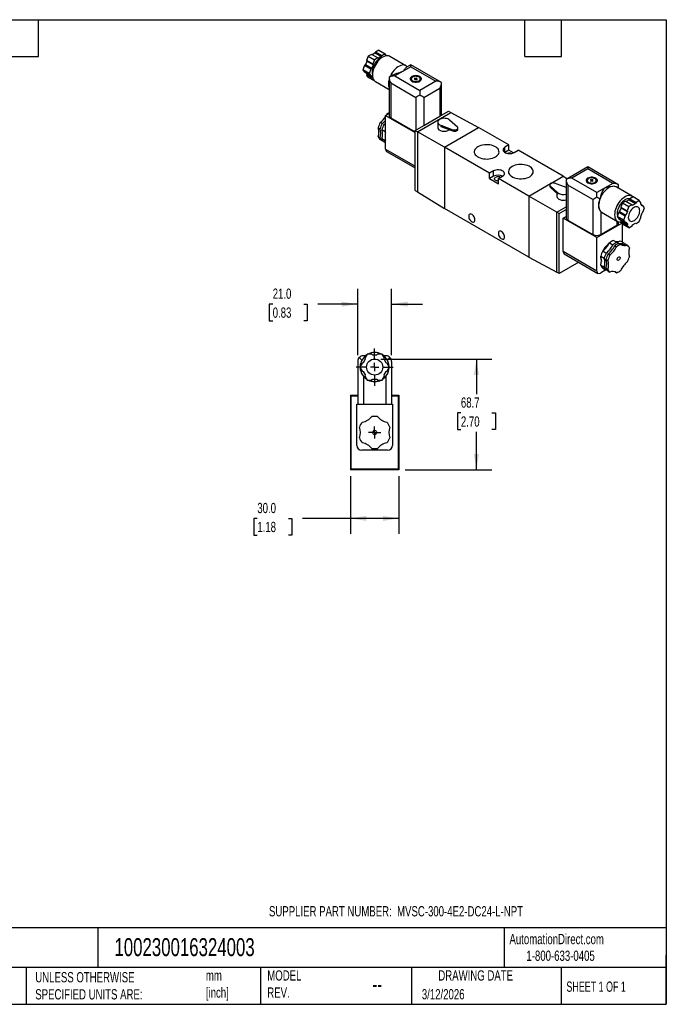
# Model space of a CAD drawing. Header units: millimetres. Extents: x 19 to 819, y 19 to 629.
# Tile 3 of 3: x 419 to 819, y 19 to 629. Entities that reach past the tile are written whole.
import ezdxf

# ---------------------------------------------------------------- set-up
doc = ezdxf.new("R2010")
doc.units = ezdxf.units.MM
doc.header["$LTSCALE"] = 3
doc.linetypes.add('SLD-Center', pattern=[19.05, 15.24, -1.27, 1.27, -1.27])
doc.linetypes.add('SLD-Solid', pattern=[0])
doc.layers.add('CENTER', color=40, linetype='SLD-Center')
doc.layers.add('DIMENSIONS', color=140, linetype='SLD-Solid', lineweight=25)
doc.layers.add('TEXT', color=140, linetype='SLD-Solid', lineweight=25)
doc.styles.add('SLDTEXTSTYLE0', font='TXT', dxfattribs={"width": 0.7})
doc.styles.add('SLDTEXTSTYLE1', font='TXT', dxfattribs={"width": 0.65})
doc.dimstyles.new('SLDDIMSTYLE0', dxfattribs={"dimtxt": 6.474023, "dimasz": 9.906, "dimexe": 0, "dimexo": 0.0625, "dimgap": 1.618506, "dimtad": 0, "dimtih": 1, "dimtoh": 1, "dimdec": 1, "dimrnd": 1e-09, "dimzin": 4, "dimdsep": 46, "dimtxsty": 'SLDTEXTSTYLE0', "dimsah": 1, "dimcen": 0.09, "dimadec": 0, "dimazin": 1, "dimtfac": 1, "dimtdec": 1, "dimtofl": 0, "dimtmove": 0, "dimatfit": 3, "dimfxl": 0, "dimfrac": 2, "dimtolj": 1, "dimtzin": 12, "dimarcsym": 0})
doc.dimstyles.new('SLDDIMSTYLE1', dxfattribs={"dimtxt": 6.474023, "dimasz": 9.906, "dimexe": 0, "dimexo": 0.0625, "dimgap": 1.618506, "dimtad": 0, "dimtih": 1, "dimtoh": 1, "dimdec": 1, "dimrnd": 1e-09, "dimzin": 4, "dimdsep": 46, "dimtxsty": 'SLDTEXTSTYLE0', "dimsah": 1, "dimcen": 0.09, "dimadec": 0, "dimazin": 1, "dimtfac": 1, "dimtdec": 1, "dimtmove": 0, "dimatfit": 0, "dimfxl": 0, "dimfrac": 2, "dimtolj": 1, "dimtzin": 12, "dimarcsym": 0})
doc.dimstyles.new('SLDDIMSTYLE4', dxfattribs={"dimtxt": 6.474023, "dimasz": 9.906, "dimexe": 0, "dimexo": 0.0625, "dimgap": 1.618506, "dimtad": 0, "dimtih": 1, "dimtoh": 1, "dimdec": 1, "dimrnd": 1e-09, "dimzin": 12, "dimdsep": 46, "dimtxsty": 'SLDTEXTSTYLE0', "dimsah": 1, "dimcen": 0.09, "dimadec": 0, "dimazin": 3, "dimtfac": 1, "dimtdec": 1, "dimtofl": 0, "dimtmove": 0, "dimatfit": 3, "dimfxl": 0, "dimfrac": 2, "dimtolj": 1, "dimtzin": 12, "dimarcsym": 0})

# ---------------------------------------------------------------- blocks, each defined once
blk = doc.blocks.new('_D_7')
at = {"layer": 'DIMENSIONS'}
for p, q in [((623.65, 346.06), (623.65, 310.34)), ((653.65, 346.06), (653.65, 310.34)), ((566.03, 319.87), (563.85, 319.87)), ((563.85, 319.87), (563.85, 309.58)), ((585.26, 319.87), (587.44, 319.87)), ((587.44, 319.87), (587.44, 309.58)), ((623.65, 319.87), (594.04, 319.87)), ((653.65, 319.87), (623.65, 319.87)), ((563.85, 309.58), (566.03, 309.58)), ((587.44, 309.58), (585.26, 309.58))]:
    blk.add_line(p, q, dxfattribs=at)
for points in [[(623.65, 319.87), (633.55, 318.34), (633.55, 321.39)], [(653.65, 319.87), (643.74, 321.39), (643.74, 318.34)]]:
    blk.add_solid(points, dxfattribs=at)
at = {"layer": 'DIMENSIONS', "char_height": 6.35, "attachment_point": 1, "style": 'SLDTEXTSTYLE0'}
for s, insert in [('30.0', (566.03, 329.5)), ('1.18', (566.03, 317.76))]:
    blk.add_mtext(s, dxfattribs=dict(at, insert=insert))
blk = doc.blocks.new('_D_8')
at = {"layer": 'DIMENSIONS'}
for p, q in [((642.46, 418.57), (711.17, 418.57)), ((701.65, 418.57), (701.65, 396.89)), ((692.03, 385.15), (689.85, 385.15)), ((689.85, 385.15), (689.85, 374.86)), ((711.26, 385.15), (713.44, 385.15)), ((713.44, 385.15), (713.44, 374.86)), ((689.85, 374.86), (692.03, 374.86)), ((701.65, 349.87), (701.65, 373.41)), ((713.44, 374.86), (711.26, 374.86)), ((657.46, 349.87), (711.17, 349.87))]:
    blk.add_line(p, q, dxfattribs=at)
for points in [[(701.65, 418.57), (700.12, 408.66), (703.17, 408.66)], [(701.65, 349.87), (703.17, 359.77), (700.12, 359.77)]]:
    blk.add_solid(points, dxfattribs=at)
at = {"layer": 'DIMENSIONS', "char_height": 6.35, "attachment_point": 1, "style": 'SLDTEXTSTYLE0'}
for s, insert in [('68.7', (692.03, 394.78)), ('2.70', (692.03, 383.04))]:
    blk.add_mtext(s, dxfattribs=dict(at, insert=insert))
blk = doc.blocks.new('_D_9')
at = {"layer": 'DIMENSIONS'}
for p, q in [((628.15, 420.88), (628.15, 462.09)), ((649.15, 420.88), (649.15, 462.09)), ((575.55, 452.57), (573.38, 452.57)), ((573.38, 452.57), (573.38, 442.28)), ((594.79, 452.57), (596.96, 452.57)), ((596.96, 452.57), (596.96, 442.28)), ((628.15, 452.57), (603.56, 452.57)), ((649.15, 452.57), (668.2, 452.57)), ((573.38, 442.28), (575.55, 442.28)), ((596.96, 442.28), (594.79, 442.28))]:
    blk.add_line(p, q, dxfattribs=at)
for points in [[(628.15, 452.57), (618.24, 454.09), (618.24, 451.04)], [(649.15, 452.57), (659.05, 451.04), (659.05, 454.09)]]:
    blk.add_solid(points, dxfattribs=at)
at = {"layer": 'DIMENSIONS', "char_height": 6.35, "attachment_point": 1, "style": 'SLDTEXTSTYLE0'}
for s, insert in [('21.0', (575.55, 462.2)), ('0.83', (575.55, 450.46))]:
    blk.add_mtext(s, dxfattribs=dict(at, insert=insert))
blk = doc.blocks.new('SW_CENTERMARKSYMBOL_2')
at = {"layer": 'CENTER', "color": 0}
for p, q in [((0, 5.08), (0, 11.54)), ((-5.08, 0), (-11.54, 0)), ((0, 0), (-2.54, 0)), ((0, 0), (0, 2.54)), ((0, 0), (0, -2.54)), ((0, 0), (2.54, 0)), ((5.08, 0), (11.54, 0)), ((0, -5.08), (0, -11.54))]:
    blk.add_line(p, q, dxfattribs=at)
blk = doc.blocks.new('SW_CENTERMARKSYMBOL_3')
at = {"layer": 'CENTER', "color": 0}
for p, q in [((-2.54, 0), (-3.79, 0)), ((0, 0), (-2.54, 0)), ((0, 2.54), (0, 3.79)), ((0, 0), (0, 2.54)), ((0, 0), (0, -2.54)), ((0, 0), (2.54, 0)), ((2.54, 0), (3.79, 0)), ((0, -2.54), (0, -3.79))]:
    blk.add_line(p, q, dxfattribs=at)

msp = doc.modelspace()

# ---------------------------------------------------------------- linework, layer by layer
for p, q in [((641.23, 609.79), (639.2, 608.62)), ((641.23, 609.79), (645.12, 607.54)), ((634.7, 606.02), (633.69, 603.4)), ((636.73, 607.19), (634.7, 606.02)), ((634.7, 606.02), (638.59, 603.77)), ((640.62, 604.94), (636.73, 607.19)), ((638.85, 608.01), (637.08, 606.98)), ((638.59, 603.77), (637.57, 601.16)), ((640.62, 604.94), (638.59, 603.77)), ((639.2, 608.62), (638.85, 608.01)), ((642.74, 605.76), (638.85, 608.01)), ((643.09, 606.37), (639.2, 608.62)), ((640.97, 604.74), (640.62, 604.94)), ((642.74, 605.76), (640.97, 604.74)), ((643.09, 606.37), (642.74, 605.76)), ((645.12, 607.54), (643.09, 606.37)), ((646, 606.29), (645.12, 607.54)), ((658.02, 600.18), (648.12, 605.9)), ((632.45, 600.21), (631.43, 597.6)), ((635.32, 595.35), (631.43, 597.6)), ((631.43, 597.6), (632.45, 596.16)), ((632.93, 600.64), (632.45, 600.21)), ((636.34, 597.97), (632.45, 600.21)), ((633.81, 602.92), (632.93, 600.64)), ((636.82, 598.4), (632.93, 600.64)), ((637.57, 601.16), (633.69, 603.4)), ((633.69, 603.4), (633.81, 602.92)), ((637.7, 600.68), (633.81, 602.92)), ((636.34, 597.97), (635.32, 595.35)), ((636.82, 598.4), (636.34, 597.97)), ((637.7, 600.68), (636.82, 598.4)), ((637.57, 601.16), (637.7, 600.68)), ((660.95, 599.53), (651.05, 593.82)), ((660.95, 600.72), (658.42, 599.26)), ((680, 589.72), (660.95, 600.72)), ((660.95, 599.53), (660.95, 600.72)), ((660.95, 599.53), (676.5, 590.55)), ((636.34, 593.91), (632.45, 596.16)), ((633.41, 595.6), (633.81, 595.03)), ((633.81, 595.03), (633.69, 594.4)), ((637.57, 592.15), (633.69, 594.4)), ((633.69, 594.4), (634.7, 592.95)), ((637.4, 592.96), (633.81, 595.03)), ((638.57, 590.72), (634.7, 592.95)), ((635.32, 595.35), (636.34, 593.91)), ((636.34, 593.91), (636.82, 594.04)), ((636.82, 594.04), (637.34, 593.3)), ((637.6, 592.26), (637.57, 592.15)), ((637.57, 592.15), (637.73, 591.93)), ((650.08, 594.44), (647.55, 592.98)), ((647.55, 592.98), (647.55, 569.32)), ((651.05, 593.82), (666.6, 584.84)), ((661.33, 591.98), (661.33, 590.77)), ((663.6, 592.49), (663.24, 592.29)), ((663.24, 592.29), (663.77, 591.98)), ((663.77, 591.98), (663.24, 591.68)), ((663.24, 591.68), (663.6, 591.47)), ((664.13, 592.19), (663.6, 592.49)), ((663.6, 592.09), (663.6, 592.49)), ((663.6, 591.47), (664.13, 591.78)), ((663.77, 591.57), (663.77, 591.98)), ((664.66, 592.49), (664.13, 592.19)), ((664.13, 591.78), (664.13, 592.19)), ((664.13, 591.78), (664.66, 591.47)), ((664.48, 591.98), (665.01, 592.29)), ((665.01, 591.68), (664.48, 591.98)), ((664.48, 591.57), (664.48, 591.98)), ((665.01, 592.29), (664.66, 592.49)), ((664.66, 592.09), (664.66, 592.49)), ((664.66, 591.47), (665.01, 591.68)), ((666.93, 590.77), (666.93, 591.98)), ((639.12, 590.31), (647.55, 585.45)), ((648.57, 589.53), (664.13, 580.55)), ((648.57, 589.53), (648.57, 567.89)), ((676.5, 590.55), (666.6, 584.84)), ((669.08, 580.55), (678.98, 586.27)), ((678.98, 586.27), (678.98, 568.96)), ((680, 569.55), (680, 589.72)), ((664.13, 580.55), (664.13, 560.38)), ((666.6, 584.84), (666.6, 581.98)), ((669.08, 580.55), (669.08, 563.24)), ((645.39, 569.32), (647.55, 570.57)), ((645.39, 548.5), (645.39, 569.32)), ((645.39, 569.32), (663.7, 558.75)), ((646.24, 570.09), (646.04, 569.7)), ((646.24, 570.09), (646.48, 569.95)), ((648.57, 567.89), (663.7, 559.16)), ((665.12, 559.32), (685.77, 571.24)), ((669.08, 563.24), (678.98, 568.96)), ((678.98, 568.96), (684.35, 572.06)), ((684.35, 572.06), (685.77, 571.24)), ((685.77, 571.24), (703.02, 561.94)), ((642.02, 561.02), (640.85, 561.69)), ((643.29, 564.29), (642.12, 564.96)), ((645.39, 563.08), (644.35, 563.68)), ((663.7, 560.14), (669.08, 563.24)), ((677.66, 565.28), (677.66, 561.77)), ((679.52, 563.33), (687.1, 560.55)), ((679.52, 563.33), (679.52, 562.52)), ((679.52, 562.52), (687.1, 559.74)), ((681.81, 549.69), (703.02, 561.94)), ((689.86, 562.15), (685.04, 566.52)), ((690.17, 560.71), (690.17, 561.53)), ((721.76, 551.12), (703.02, 561.94)), ((642.02, 555.53), (640.85, 556.2)), ((645.24, 559.16), (643.08, 560.41)), ((645.24, 553.67), (643.08, 554.91)), ((645.24, 559.16), (645.39, 558.73)), ((663.7, 560.14), (665.12, 559.32)), ((663.7, 522.91), (663.7, 560.14)), ((665.12, 559.32), (665.12, 522.09)), ((681.81, 549.69), (665.12, 559.32)), ((687.1, 560.55), (687.1, 559.74)), ((643.29, 553.72), (642.12, 554.39)), ((643.29, 553.72), (643.64, 553.85)), ((645.39, 552.51), (644.35, 553.11)), ((645.39, 554.28), (645.24, 553.67)), ((681.81, 549.69), (681.81, 511.8)), ((709.74, 533.57), (681.81, 549.69)), ((721.76, 551.12), (719.28, 549.69)), ((719.28, 546.42), (719.28, 549.69)), ((721.76, 547.85), (721.76, 551.12)), ((645.39, 548.5), (663.7, 537.93)), ((646.01, 547.13), (663.7, 536.91)), ((721.76, 547.85), (719.28, 546.42)), ((724.56, 546.23), (721.76, 547.85)), ((724.94, 546.42), (727.41, 547.85)), ((755.35, 531.73), (727.41, 547.85)), ((770.55, 537.45), (757.15, 529.71)), ((789.6, 526.45), (770.55, 537.45)), ((770.55, 537.45), (770.55, 536.26)), ((712.21, 534.99), (709.74, 533.57)), ((709.74, 530.3), (709.74, 533.57)), ((712.21, 531.73), (709.74, 530.3)), ((712.21, 531.73), (712.21, 534.99)), ((715.39, 530.3), (717.87, 531.73)), ((747.6, 527.26), (755.35, 531.73)), ((755.35, 531.73), (757.91, 530.15)), ((770.55, 536.26), (760.65, 530.55)), ((776.2, 521.57), (760.65, 530.55)), ((786.1, 527.28), (770.55, 536.26)), ((709.74, 530.3), (715.39, 527.03)), ((715.39, 527.03), (715.39, 530.3)), ((734.13, 519.48), (715.39, 530.3)), ((734.13, 519.48), (747.53, 527.22)), ((746.98, 526.42), (746.98, 525.61)), ((747.29, 525.8), (752.11, 521.43)), ((747.29, 525.8), (747.29, 524.99)), ((747.29, 524.99), (752.11, 520.61)), ((757.15, 524.79), (750.05, 527.4)), ((757.15, 529.71), (757.15, 506.05)), ((773.73, 517.28), (758.17, 526.26)), ((758.17, 526.26), (758.17, 504.62)), ((770.22, 529.12), (770.22, 527.91)), ((772.49, 529.63), (772.14, 529.43)), ((772.14, 529.43), (772.67, 529.12)), ((772.67, 529.12), (772.14, 528.81)), ((772.14, 528.81), (772.49, 528.61)), ((773.02, 529.32), (772.49, 529.63)), ((772.49, 529.22), (772.49, 529.63)), ((772.49, 528.61), (773.02, 528.92)), ((772.67, 528.71), (772.67, 529.12)), ((773.55, 529.63), (773.02, 529.32)), ((773.02, 528.92), (773.02, 529.32)), ((773.02, 528.92), (773.55, 528.61)), ((773.38, 529.12), (773.91, 529.43)), ((773.91, 528.81), (773.38, 529.12)), ((773.38, 528.71), (773.38, 529.12)), ((773.91, 529.43), (773.55, 529.63)), ((773.55, 529.22), (773.55, 529.63)), ((773.55, 528.61), (773.91, 528.81)), ((775.82, 527.91), (775.82, 529.12)), ((786.1, 527.28), (776.2, 521.57)), ((785.9, 525.46), (783.56, 525.14)), ((798.03, 519.36), (788.13, 525.08)), ((789.6, 524.22), (789.6, 526.45)), ((663.7, 522.91), (665.12, 522.09)), ((665.12, 522.09), (681.81, 511.8)), ((751.39, 509.52), (734.13, 519.48)), ((734.13, 519.48), (734.13, 481.6)), ((751.49, 521.18), (751.49, 519.23)), ((752.11, 521.43), (752.11, 520.61)), ((776.2, 518.71), (776.2, 521.57)), ((798.56, 518.96), (796.53, 517.79)), ((802.45, 516.72), (798.56, 518.96)), ((751.39, 509.52), (757.15, 512.85)), ((773.73, 517.28), (773.73, 495.64)), ((791.15, 512.1), (790.26, 509.82)), ((792.03, 515.19), (791.02, 512.58)), ((791.02, 512.58), (794.91, 510.33)), ((791.02, 512.58), (791.15, 512.1)), ((791.15, 512.1), (795.04, 509.85)), ((794.06, 516.36), (792.03, 515.19)), ((792.03, 515.19), (795.92, 512.95)), ((794.06, 516.36), (797.95, 514.12)), ((796.18, 517.18), (794.41, 516.16)), ((795.92, 512.95), (794.91, 510.33)), ((797.95, 514.12), (795.92, 512.95)), ((796.53, 517.79), (796.18, 517.18)), ((796.18, 517.18), (800.07, 514.93)), ((796.53, 517.79), (800.42, 515.55)), ((798.3, 513.91), (797.95, 514.12)), ((798.3, 513.91), (800.07, 514.93)), ((800.42, 515.55), (800.07, 514.93)), ((802.45, 516.72), (800.42, 515.55)), ((803.47, 515.27), (802.45, 516.72)), ((803.34, 514.64), (803.47, 515.27)), ((804.22, 513.38), (803.34, 514.64)), ((803.74, 514.07), (804.7, 513.51)), ((804.7, 513.51), (804.22, 513.38)), ((805.72, 512.07), (804.7, 513.51)), ((804.7, 509.46), (805.72, 512.07)), ((734.13, 481.6), (681.81, 511.8)), ((752.8, 508.71), (751.39, 509.52)), ((751.39, 472.29), (751.39, 509.52)), ((752.8, 508.71), (757.15, 511.22)), ((752.8, 471.47), (752.8, 508.71)), ((755.35, 505.85), (757.15, 506.89)), ((777.6, 511.42), (777.68, 511.23)), ((778.68, 509.8), (779.13, 509.49)), ((778.68, 509.8), (778.68, 495.64)), ((779.13, 509.49), (789.03, 503.77)), ((789.78, 509.39), (788.76, 506.77)), ((792.65, 504.53), (788.76, 506.77)), ((788.76, 506.77), (789.78, 505.33)), ((790.26, 509.82), (789.78, 509.39)), ((789.78, 509.39), (793.67, 507.14)), ((790.26, 509.82), (794.15, 507.57)), ((793.67, 507.14), (792.65, 504.53)), ((794.15, 507.57), (793.67, 507.14)), ((795.04, 509.85), (794.15, 507.57)), ((794.91, 510.33), (795.04, 509.85)), ((802.45, 503.65), (803.47, 506.27)), ((803.34, 506.75), (804.22, 509.03)), ((803.47, 506.27), (803.34, 506.75)), ((804.22, 509.03), (804.7, 509.46)), ((776.2, 493.81), (755.35, 505.85)), ((755.35, 485.03), (755.35, 505.85)), ((758.17, 504.62), (773.73, 495.64)), ((776.2, 493.81), (791.62, 502.71)), ((778.68, 495.64), (788.58, 501.36)), ((788.58, 504.03), (788.58, 501.36)), ((789.6, 502.79), (789.6, 503.52)), ((789.78, 505.33), (793.67, 503.09)), ((790.74, 504.77), (791.15, 504.2)), ((791.44, 502.97), (790.78, 503.35)), ((791.15, 504.2), (791.02, 503.57)), ((791.02, 503.57), (794.91, 501.33)), ((791.02, 503.57), (792.03, 502.13)), ((791.15, 504.2), (795.04, 501.96)), ((791.76, 502.51), (791.76, 491.02)), ((795.92, 499.88), (792.03, 502.13)), ((792.65, 504.53), (793.67, 503.09)), ((793.67, 503.09), (794.15, 503.22)), ((794.15, 503.22), (795.04, 501.96)), ((795.04, 501.96), (794.91, 501.33)), ((794.91, 501.33), (795.92, 499.88)), ((795.92, 499.88), (797.95, 501.05)), ((797.95, 501.05), (798.3, 501.67)), ((798.3, 501.67), (800.07, 502.69)), ((800.07, 502.69), (800.42, 502.48)), ((800.07, 502.69), (800.42, 502.48)), ((800.42, 502.48), (802.45, 503.65)), ((776.2, 472.98), (776.2, 493.81)), ((783.99, 490.57), (786.14, 489.33)), ((786.53, 492.04), (788.68, 490.79)), ((787.2, 488.71), (788.37, 488.04)), ((789.74, 490.18), (790.91, 489.51)), ((790.65, 491.67), (792.8, 490.42)), ((793.86, 489.81), (795.03, 489.14)), ((734.13, 481.6), (751.39, 472.29)), ((776.2, 472.98), (755.35, 485.03)), ((755.97, 483.65), (776.83, 471.61)), ((778.6, 482.18), (780.75, 480.93)), ((778.68, 480.95), (778.73, 481.81)), ((779.87, 485.45), (782.02, 484.2)), ((784.25, 482.92), (783.08, 483.59)), ((764.93, 478.48), (752.8, 471.47)), ((778.6, 476.68), (780.75, 475.44)), ((781.81, 480.32), (782.98, 479.64)), ((752.8, 471.47), (751.39, 472.29)), ((781.79, 473.76), (778.33, 471.76)), ((779.87, 474.87), (782.02, 473.63)), ((781.81, 474.82), (782.98, 474.15)), ((782.38, 473.76), (782.02, 473.63)), ((783.08, 473.02), (784.25, 472.34)), ((787.42, 472.52), (788.37, 471.98)), ((634.03, 421.57), (632.59, 419.08)), ((636.9, 421.57), (634.03, 421.57)), ((637.4, 421.07), (636.9, 421.57)), ((637.4, 421.07), (639.9, 421.07)), ((640.4, 421.57), (639.9, 421.07)), ((643.26, 421.57), (640.4, 421.57)), ((644.7, 419.08), (643.26, 421.57)), ((628.15, 417.07), (628.15, 390.57)), ((630.82, 417.89), (629.17, 419.54)), ((630.84, 416.05), (629.41, 413.57)), ((631.53, 416.24), (630.84, 416.05)), ((632.78, 418.4), (631.53, 416.24)), ((632.99, 420.57), (631.65, 420.57)), ((632.59, 419.08), (632.78, 418.4)), ((645.65, 420.57), (644.3, 420.57)), ((644.52, 418.4), (644.7, 419.08)), ((645.77, 416.24), (644.52, 418.4)), ((646.45, 416.05), (645.77, 416.24)), ((647.88, 413.57), (646.45, 416.05)), ((648.12, 419.54), (646.47, 417.89)), ((649.15, 417.07), (649.15, 390.57)), ((629.41, 413.57), (630.84, 411.08)), ((630.84, 411.08), (631.53, 410.9)), ((631.53, 410.9), (632.78, 408.74)), ((632.78, 408.74), (632.59, 408.05)), ((644.52, 408.74), (645.77, 410.9)), ((644.7, 408.05), (644.52, 408.74)), ((645.77, 410.9), (646.45, 411.08)), ((646.45, 411.08), (647.88, 413.57)), ((631.65, 407.91), (631.65, 390.57)), ((632.59, 408.05), (634.03, 405.57)), ((634.03, 405.57), (636.9, 405.57)), ((636.9, 405.57), (637.4, 406.07)), ((637.4, 406.07), (639.9, 406.07)), ((639.9, 406.07), (640.4, 405.57)), ((640.4, 405.57), (643.26, 405.57)), ((643.26, 405.57), (644.7, 408.05)), ((645.65, 407.91), (645.65, 390.57)), ((624.05, 395.87), (623.65, 396.27)), ((623.65, 396.27), (628.15, 396.27)), ((623.65, 396.27), (623.65, 349.87)), ((649.15, 396.27), (653.65, 396.27)), ((653.65, 396.27), (653.25, 395.87)), ((653.65, 396.27), (653.65, 349.87)), ((624.05, 350.27), (624.05, 395.87)), ((624.05, 395.87), (628.15, 395.87)), ((627.65, 365.07), (627.65, 390.57)), ((627.65, 390.57), (649.65, 390.57)), ((649.15, 395.87), (653.25, 395.87)), ((649.65, 390.57), (649.65, 365.07)), ((653.25, 395.87), (653.25, 350.27)), ((646.65, 362.07), (630.65, 362.07)), ((623.65, 349.87), (624.05, 350.27)), ((653.65, 349.87), (623.65, 349.87)), ((653.25, 350.27), (624.05, 350.27)), ((653.25, 350.27), (653.65, 349.87))]:
    msp.add_line(p, q)
at = {"flags": 128}
for points in [[(643.19, 605.19), (642.6, 605), (641.85, 604.64), (641.11, 604.14), (640.38, 603.52), (639.69, 602.79), (639.05, 601.97), (638.48, 601.07), (637.99, 600.14), (637.6, 599.17), (637.32, 598.21), (637.14, 597.27), (637.08, 596.37), (637.14, 595.54), (637.27, 594.94)], [(648.12, 605.9), (647.97, 605.98), (647.29, 606.23), (646.55, 606.32), (645.75, 606.26), (644.92, 606.05), (644.06, 605.69), (643.19, 605.19), (642.33, 604.55), (641.49, 603.8), (640.69, 602.94), (639.95, 601.99), (639.28, 600.97), (638.69, 599.89), (638.18, 598.78), (637.79, 597.66), (637.49, 596.55), (637.32, 595.47), (637.26, 594.43), (637.32, 593.46), (637.49, 592.58), (637.79, 591.81), (638.18, 591.15), (638.69, 590.62), (639.12, 590.31)], [(658.84, 599.5), (658.45, 599.88), (657.86, 600.27), (657.19, 600.51), (656.45, 600.61), (655.65, 600.54), (654.81, 600.33), (653.96, 599.97), (653.09, 599.47), (652.23, 598.84), (651.39, 598.09), (650.6, 597.23), (649.86, 596.28), (649.18, 595.26), (648.59, 594.19), (648.21, 593.36)], [(661.65, 590.55), (662.27, 590.27), (662.97, 590.08), (663.74, 589.98), (664.52, 589.98), (665.28, 590.08), (665.99, 590.27), (666.6, 590.55), (667.09, 590.91), (667.43, 591.32), (667.61, 591.76), (667.61, 592.21), (667.43, 592.65), (667.09, 593.06), (666.6, 593.41), (665.99, 593.69), (665.28, 593.89), (664.52, 593.99), (663.74, 593.99), (662.97, 593.89), (662.27, 593.69), (661.65, 593.41), (661.16, 593.06), (660.82, 592.65), (660.65, 592.21), (660.65, 591.76), (660.82, 591.32), (661.16, 590.91), (661.65, 590.55)], [(661.33, 591.56), (661.16, 591.42), (660.93, 591.17)], [(662.15, 590.84), (662.7, 590.59), (663.35, 590.43), (664.04, 590.37), (664.74, 590.41), (665.4, 590.54), (665.98, 590.77), (666.44, 591.07), (666.76, 591.44), (666.92, 591.83), (666.89, 592.24), (666.7, 592.62), (666.34, 592.97), (665.84, 593.26), (665.24, 593.47), (664.57, 593.58), (663.86, 593.59), (663.18, 593.5), (662.55, 593.32), (662.03, 593.05), (661.63, 592.72), (661.4, 592.34), (661.33, 591.93), (661.44, 591.53), (661.72, 591.16), (662.15, 590.84)], [(667.33, 591.17), (667.09, 591.42), (666.93, 591.56)], [(685.04, 566.52), (684.52, 566.9), (683.87, 567.21), (683.12, 567.43), (682.31, 567.56), (681.47, 567.59), (680.64, 567.52), (679.85, 567.34), (679.15, 567.08), (678.55, 566.74), (678.1, 566.33), (677.8, 565.88), (677.67, 565.4), (677.72, 564.91), (677.94, 564.44), (678.33, 564.01), (678.86, 563.64), (679.52, 563.33)], [(644.35, 563.68), (644.94, 564.17), (645.39, 564.58)], [(687.1, 560.55), (687.64, 560.41), (688.24, 560.37), (688.83, 560.44), (689.36, 560.6), (689.78, 560.84), (690.06, 561.15), (690.17, 561.49), (690.1, 561.83), (689.86, 562.15)], [(645.24, 559.16), (645.35, 559.57), (645.39, 559.7)], [(687.1, 559.74), (687.64, 559.6), (688.24, 559.56), (688.83, 559.62), (689.36, 559.78), (689.78, 560.03), (690.06, 560.33), (690.17, 560.67), (690.17, 560.71)], [(645.39, 553.3), (645.35, 553.39), (645.24, 553.67)], [(702.54, 549.97), (701.79, 549.46), (701.18, 548.9), (700.72, 548.3), (700.43, 547.66), (700.3, 547), (700.34, 546.34), (700.56, 545.69), (700.93, 545.06), (701.47, 544.48), (702.15, 543.94), (702.96, 543.47), (703.89, 543.08), (704.9, 542.77), (705.98, 542.55), (707.11, 542.43), (708.26, 542.4), (709.4, 542.48), (710.5, 542.65), (711.56, 542.92), (712.53, 543.27), (713.4, 543.7), (714.14, 544.2), (714.75, 544.76), (715.21, 545.37), (715.51, 546.01), (715.64, 546.67), (715.6, 547.33), (715.38, 547.98), (715, 548.6), (714.47, 549.19), (713.79, 549.72), (712.98, 550.19), (712.05, 550.58), (711.04, 550.89), (709.96, 551.11), (708.83, 551.24), (707.68, 551.26), (706.54, 551.19), (705.43, 551.01), (704.38, 550.75), (703.41, 550.4), (702.54, 549.97)], [(719.28, 549.69), (718.76, 549.31), (718.38, 548.88), (718.16, 548.42), (718.12, 547.94), (718.25, 547.46), (718.55, 547.01), (719, 546.6), (719.59, 546.26), (720.3, 546), (721.08, 545.83), (721.9, 545.75), (722.74, 545.78), (723.54, 545.9), (724.29, 546.12), (724.94, 546.42)], [(723.76, 537.72), (723.01, 537.22), (722.4, 536.66), (721.94, 536.05), (721.64, 535.41), (721.51, 534.75), (721.56, 534.09), (721.77, 533.44), (722.15, 532.81), (722.68, 532.23), (723.37, 531.7), (724.18, 531.23), (725.1, 530.83), (726.11, 530.53), (727.2, 530.31), (728.32, 530.18), (729.47, 530.16), (730.61, 530.23), (731.72, 530.4), (732.77, 530.67), (733.74, 531.02), (734.61, 531.45), (735.36, 531.96), (735.97, 532.52), (736.43, 533.12), (736.72, 533.76), (736.85, 534.42), (736.81, 535.08), (736.6, 535.73), (736.22, 536.36), (735.68, 536.94), (735, 537.48), (734.19, 537.94), (733.27, 538.34), (732.25, 538.65), (731.17, 538.87), (730.04, 538.99), (728.9, 539.01), (727.76, 538.94), (726.65, 538.77), (725.6, 538.5), (724.62, 538.15), (723.76, 537.72)], [(717.87, 531.73), (718.39, 532.1), (718.77, 532.53), (718.99, 533), (719.03, 533.48), (718.9, 533.96), (718.6, 534.41), (718.15, 534.81), (717.56, 535.16), (716.86, 535.42), (716.08, 535.59), (715.25, 535.67), (714.41, 535.64), (713.61, 535.52), (712.86, 535.3), (712.21, 534.99)], [(715.39, 528.81), (715.27, 528.8), (714.66, 528.82), (714.07, 528.92), (713.56, 529.12), (713.16, 529.38), (712.9, 529.7), (712.79, 530.05), (712.85, 530.4), (713.08, 530.73), (713.45, 531.01)], [(770.55, 527.69), (771.16, 527.41), (771.87, 527.21), (772.63, 527.11), (773.41, 527.11), (774.18, 527.21), (774.89, 527.41), (775.5, 527.69), (775.99, 528.04), (776.33, 528.45), (776.5, 528.89), (776.5, 529.35), (776.33, 529.79), (775.99, 530.19), (775.5, 530.55), (774.89, 530.83), (774.18, 531.03), (773.41, 531.13), (772.63, 531.13), (771.87, 531.03), (771.16, 530.83), (770.55, 530.55), (770.06, 530.19), (769.72, 529.79), (769.54, 529.35), (769.54, 528.89), (769.72, 528.45), (770.06, 528.04), (770.55, 527.69)], [(771.04, 527.98), (771.6, 527.73), (772.24, 527.57), (772.93, 527.5), (773.63, 527.54), (774.29, 527.68), (774.87, 527.91), (775.34, 528.21), (775.66, 528.57), (775.81, 528.97), (775.79, 529.37), (775.59, 529.76), (775.24, 530.11), (774.74, 530.4), (774.13, 530.6), (773.46, 530.72), (772.76, 530.73), (772.07, 530.64), (771.45, 530.46), (770.92, 530.19), (770.53, 529.85), (770.29, 529.47), (770.22, 529.07), (770.33, 528.67), (770.61, 528.3), (771.04, 527.98)], [(750.05, 527.4), (749.51, 527.54), (748.91, 527.58), (748.32, 527.51), (747.79, 527.35), (747.37, 527.11), (747.09, 526.8), (746.98, 526.46), (747.05, 526.12), (747.29, 525.8)], [(746.98, 525.61), (747.05, 525.3), (747.29, 524.99)], [(770.22, 528.7), (770.06, 528.56), (769.82, 528.3)], [(776.22, 528.3), (775.99, 528.56), (775.82, 528.7)], [(788.13, 525.08), (787.97, 525.16), (787.29, 525.4), (786.55, 525.5), (785.76, 525.44), (784.92, 525.22), (784.06, 524.86), (783.2, 524.36), (782.34, 523.73), (781.5, 522.98), (780.71, 522.12), (779.96, 521.17), (779.29, 520.15), (778.7, 519.08), (778.2, 517.97), (777.8, 516.85), (777.5, 515.74), (777.33, 514.66), (777.27, 513.62), (777.32, 512.66), (777.5, 511.78), (777.79, 511), (778.18, 510.34), (778.68, 509.8)], [(798.58, 518.95), (798.47, 519.05), (797.87, 519.44), (797.2, 519.69), (796.46, 519.78), (795.66, 519.72), (794.82, 519.51), (793.96, 519.15), (793.09, 518.65), (792.23, 518.01), (791.4, 517.26), (790.6, 516.4), (789.86, 515.45), (789.19, 514.43), (788.59, 513.35), (788.09, 512.25), (787.69, 511.12), (787.4, 510.01), (787.22, 508.93), (787.17, 507.89), (787.22, 506.93), (787.4, 506.05), (787.69, 505.27), (788.09, 504.61), (788.59, 504.08), (789.19, 503.69), (789.86, 503.44), (790.6, 503.35), (791.15, 503.38)], [(796.43, 517.62), (796.33, 517.64), (795.7, 517.73), (795, 517.66), (794.28, 517.44), (793.53, 517.08), (792.78, 516.58), (792.05, 515.96), (791.36, 515.23), (790.72, 514.41), (790.15, 513.51), (789.67, 512.58), (789.28, 511.61), (788.99, 510.65), (788.81, 509.71), (788.76, 508.81), (788.81, 507.98), (788.97, 507.3)], [(802.72, 510.34), (802.66, 511.06), (802.48, 511.68), (802.19, 512.18), (801.8, 512.56), (801.32, 512.79), (800.76, 512.86), (800.15, 512.79), (799.51, 512.55), (798.86, 512.18), (798.22, 511.67), (797.61, 511.05), (797.06, 510.33), (796.57, 509.54), (796.18, 508.71), (795.89, 507.87), (795.71, 507.04), (795.65, 506.26), (795.71, 505.54), (795.89, 504.92), (796.18, 504.42), (796.57, 504.04), (797.06, 503.81), (797.61, 503.74), (798.22, 503.81), (798.86, 504.05), (799.51, 504.42), (800.15, 504.93), (800.76, 505.56), (801.32, 506.27), (801.8, 507.06), (802.19, 507.89), (802.48, 508.73), (802.66, 509.56), (802.72, 510.34)], [(700.72, 504.72), (700.66, 505.31), (700.48, 505.94), (700.19, 506.56), (699.82, 507.14), (699.38, 507.63), (698.9, 508.01), (698.41, 508.26), (697.95, 508.35), (697.54, 508.29), (697.2, 508.07), (696.97, 507.71), (696.85, 507.24), (696.85, 506.68), (696.97, 506.06), (697.2, 505.43), (697.54, 504.83), (697.95, 504.29), (698.41, 503.85), (698.9, 503.53), (699.38, 503.36), (699.82, 503.35), (700.19, 503.49), (700.48, 503.78), (700.66, 504.2), (700.72, 504.72)], [(719.11, 494.11), (719.04, 494.7), (718.87, 495.33), (718.58, 495.95), (718.2, 496.52), (717.76, 497.02), (717.28, 497.4), (716.8, 497.65), (716.33, 497.74), (715.92, 497.68), (715.59, 497.46), (715.35, 497.1), (715.23, 496.62), (715.23, 496.06), (715.35, 495.45), (715.59, 494.82), (715.92, 494.22), (716.33, 493.68), (716.8, 493.23), (717.28, 492.92), (717.76, 492.75), (718.2, 492.73), (718.58, 492.87), (718.87, 493.16), (719.04, 493.58), (719.11, 494.11)], [(788.76, 480.23), (788.82, 480.63), (788.99, 481.05), (789.25, 481.43), (789.56, 481.71), (789.88, 481.86), (790.17, 481.86), (790.39, 481.71), (790.51, 481.43), (790.51, 481.06), (790.39, 480.64), (790.17, 480.23), (789.88, 479.9), (789.56, 479.68), (789.25, 479.6), (788.99, 479.68), (788.82, 479.9), (788.76, 480.23)]]:
    msp.add_lwpolyline(points, dxfattribs=at)
for centre, radius in [((638.65, 413.57), 5), ((638.65, 373.07), 1.25)]:
    msp.add_circle(centre, radius)
for centre, radius, start, end in [((655.52, 588.94), 8.37, 162.40139, 197.59861), ((633.27, 576.22), 14.31, 308.18168, 327.83174), ((652.8, 561.84), 10.54, 119.88009, 128.45951), ((649.3, 569.5), 1.76, 185.6948, 245.62534), ((656.38, 557.55), 16.07, 152.5256, 165.05976), ((632.47, 558.95), 8.82, 341.8435, 18.1518), ((657.55, 556.88), 16.07, 152.5256, 165.05976), ((633.64, 558.27), 8.82, 341.8435, 18.1518), ((658.61, 556.26), 16.07, 152.5256, 165.05976), ((635.11, 574.83), 13.34, 307.81664, 320.41641), ((644.69, 557.55), 4.07, 199.36787, 230.82518), ((645.86, 556.88), 4.07, 199.36787, 230.82518), ((634.7, 557.66), 8.82, 341.8435, 18.1518), ((646.92, 556.26), 4.07, 199.36787, 230.82518), ((646.86, 548.34), 1.48, 173.70115, 234.98667), ((722.11, 542.54), 3.55, 69.19441, 110.80559), ((715.04, 526.29), 6.13, 62.53421, 117.47117), ((715.04, 528), 3.4, 62.14885, 117.86071), ((755.52, 526.22), 5.88, 234.52551, 286.06276), ((758.9, 506.23), 1.76, 185.6948, 245.62534), ((787.85, 502.96), 1.76, 294.37466, 354.3052), ((776.2, 500.42), 5.38, 242.60967, 297.39033), ((790.31, 480.39), 11.63, 124.96976, 158.18817), ((770.53, 497.17), 14.98, 308.52637, 333.8812), ((772.69, 495.92), 14.98, 308.52637, 333.8812), ((773.75, 495.31), 14.98, 308.52637, 333.8812), ((789.89, 483.27), 9.39, 111.01361, 128.9763), ((774.92, 494.64), 14.98, 308.52637, 333.8812), ((792.05, 482.03), 9.39, 111.01361, 128.9763), ((793.11, 481.42), 9.39, 111.01361, 128.9763), ((788.82, 495.77), 4.49, 252.54046, 293.98101), ((794.28, 480.74), 9.39, 111.01361, 128.9763), ((791.05, 494.01), 4, 233.70968, 296.06298), ((792.04, 493.91), 4.49, 252.54046, 293.98101), ((793.27, 492.73), 4, 233.70968, 296.06298), ((790.55, 487.57), 3.63, 35.58264, 51.74764), ((792.46, 485.98), 4.07, 19.36787, 50.82518), ((756.82, 484.86), 1.48, 173.70115, 234.98667), ((794.13, 478.03), 16.07, 152.5256, 165.05976), ((770.22, 479.43), 8.82, 341.8435, 18.1518), ((796.28, 476.79), 16.07, 152.5256, 165.05976), ((797.34, 476.17), 16.07, 152.5256, 165.05976), ((798.51, 475.5), 16.07, 152.5256, 165.05976), ((793.57, 478.57), 11.06, 134.19424, 145.85918), ((780.77, 485.98), 16.07, 332.5256, 345.05976), ((804.68, 484.58), 8.82, 161.8435, 198.1518), ((782.44, 478.03), 4.07, 199.36787, 230.82518), ((783.85, 480.83), 5.17, 178.72483, 200.57638), ((772.38, 478.18), 8.82, 341.8435, 18.1518), ((773.44, 477.57), 8.82, 341.8435, 18.1518), ((774.6, 476.9), 8.82, 341.8435, 18.1518), ((804.36, 466.84), 14.98, 128.52637, 153.8812), ((777.5, 472.77), 1.31, 170.78596, 309.20329), ((784.59, 476.79), 4.07, 199.36787, 230.82518), ((785.66, 476.17), 4.07, 199.36787, 230.82518), ((786.82, 475.5), 4.07, 199.36787, 230.82518), ((786.01, 468.76), 4, 53.70968, 116.06298), ((785, 480.74), 9.39, 291.01361, 308.9763), ((638.65, 413.57), 9, 122.73396, 177.26604), ((638.65, 413.57), 9, 62.73396, 117.26604), ((638.65, 413.57), 9, 2.73396, 57.26604), ((631.65, 417.07), 3.5, 135, 180), ((631.65, 417.07), 3.5, 90, 135), ((645.65, 417.07), 3.5, 45, 90), ((645.65, 417.07), 3.5, 0, 45), ((638.65, 413.57), 9, 182.73396, 237.26604), ((638.65, 413.57), 9, 302.73396, 357.26604), ((638.65, 413.57), 9, 242.73396, 297.26604), ((638.65, 373.07), 10, 139.65615, 160.33841), ((629.5, 388.92), 9.5, 279.25742, 320.73715), ((638.65, 373.07), 10, 79.65615, 100.33841), ((647.8, 388.92), 9.5, 219.25742, 260.73715), ((638.65, 373.07), 10, 19.65615, 40.33841), ((620.34, 373.07), 9.5, 339.25742, 20.73715), ((656.95, 373.07), 9.5, 159.25742, 200.73715), ((638.65, 373.07), 10, 199.65615, 220.33841), ((629.49, 357.22), 9.5, 39.25742, 80.73715), ((647.8, 357.22), 9.5, 99.25742, 140.73715), ((638.65, 373.07), 10, 319.65615, 340.33841), ((630.65, 365.07), 3, 180, 270), ((638.65, 373.07), 10, 259.65615, 280.33841), ((646.65, 365.07), 3, 270, 0)]:
    msp.add_arc(centre, radius, start, end)
for centre, major_axis, ratio, start_param, end_param in [((651.05, 590.96), (4.95, 0), 0.577382, 1.570796, 2.356194), ((651.05, 590.96), (-2.47, 4.29), 0.577335, 0.785358, 1.570756), ((676.5, 587.7), (4.95, 0), 0.577382, 0.785398, 1.570796), ((676.5, 587.7), (2.47, 4.29), 0.577335, 4.71243, 5.497828), ((666.6, 581.98), (3.5, 2.02), 0.00007, 1.570756, 2.356154), ((666.6, 581.98), (3.5, -2.02), 0.00007, 0.785439, 1.570837), ((681.66, 561.81), (4, 0.06), 0.567587, 3.133535, 5.660096), ((760.65, 527.69), (4.95, 0), 0.577382, 1.570796, 2.356194), ((760.65, 527.69), (-2.47, 4.29), 0.577335, 0.785358, 1.570756), ((786.1, 524.42), (4.95, 0), 0.577382, 0.785398, 1.570796), ((786.1, 524.42), (2.47, 4.29), 0.577335, 5.036381, 5.497828), ((755.49, 519.19), (4, -0.06), 0.586828, 3.150206, 5.149462), ((776.2, 518.71), (3.5, 2.02), 0.00007, 1.570756, 2.356154), ((776.2, 518.71), (3.5, -2.02), 0.00007, 1.023854, 1.570837)]:
    msp.add_ellipse(centre, major_axis=major_axis, ratio=ratio, start_param=start_param, end_param=end_param)
for points, knots in [([(650.09, 594.43), (650.18, 594.49), (650.64, 594.78), (651.74, 595.24), (653.35, 595.77), (655.01, 596.22), (656.16, 596.75), (656.79, 597.31), (657.32, 597.94), (657.82, 598.65), (658.19, 599.13), (658.39, 599.23), (658.43, 599.25)], [0, 0, 0, 0, 0.026379, 0.124005, 0.26966, 0.414791, 0.529007, 0.601579, 0.674402, 0.82074, 0.966862, 1, 1, 1, 1]), ([(783.56, 525.11), (783.05, 525.03), (782.07, 524.88), (780.99, 524.35), (780.37, 523.79), (779.84, 523.09), (779.34, 522.06), (778.92, 520.83), (778.59, 519.72), (778.32, 518.76), (778.13, 518.05), (778.03, 517.66)], [0, 0, 0, 0, 0.135899, 0.260506, 0.338739, 0.419133, 0.576405, 0.738194, 0.818152, 0.899585, 1, 1, 1, 1]), ([(778.03, 517.66), (777.85, 517.24), (777.5, 516.38), (777.19, 515.1), (777.09, 513.81), (777.21, 512.55), (777.48, 511.79), (777.62, 511.43)], [0, 0, 0, 0, 0.192696, 0.390489, 0.593904, 0.802395, 1, 1, 1, 1])]:
    msp.add_open_spline(points, degree=3, knots=knots)
at = {"layer": 'TEXT'}
for p, q in [((19.05, 628.65), (819.15, 628.65)), ((430.53, 605.79), (430.53, 628.65)), ((731.52, 605.79), (731.52, 628.65)), ((754.38, 605.79), (754.38, 628.65)), ((819.15, 628.65), (819.15, 19.05)), ((407.67, 605.79), (430.53, 605.79)), ((731.52, 605.79), (754.38, 605.79)), ((819.15, 66.38), (19.05, 66.38)), ((467.28, 66.38), (467.28, 41.91)), ((718.73, 66.38), (718.73, 41.91)), ((819.15, 19.05), (819.15, 49.53)), ((819.15, 41.91), (19.05, 41.91)), ((422.99, 41.91), (422.99, 19.05)), ((567.9, 41.91), (567.9, 19.05)), ((661.4, 41.91), (661.4, 19.05)), ((754.05, 41.91), (754.05, 19.05)), ((19.05, 19.05), (819.15, 19.05))]:
    msp.add_line(p, q, dxfattribs=at)

# ---------------------------------------------------------------- block references
at = {"layer": 'CENTER'}
for name, p in [('SW_CENTERMARKSYMBOL_2', (638.65, 413.57)), ('SW_CENTERMARKSYMBOL_3', (638.65, 373.07))]:
    msp.add_blockref(name, p, dxfattribs=at)

# ---------------------------------------------------------------- texts
at = {"layer": 'TEXT'}
for s, insert, char_height, attachment_point, style in [('SUPPLIER PART NUMBER:  MVSC-300-4E2-DC24-L-NPT', (573.25, 79.83), 6.35, 1, 'SLDTEXTSTYLE0'), ('AutomationDirect.com', (722.08, 62.63), 6.35, 1, 'SLDTEXTSTYLE0'), ('100230016324003', (477.62, 60), 11.1125, 1, 'SLDTEXTSTYLE0'), ('1-800-633-0405', (732.57, 52.31), 6.35, 1, 'SLDTEXTSTYLE0'), ('UNLESS OTHERWISE ^JSPECIFIED UNITS ARE:', (428.61, 38.99), 6.35, 1, 'SLDTEXTSTYLE0'), ('mm^J[inch]', (534.19, 40.09), 6.35, 1, 'SLDTEXTSTYLE0'), ('MODEL ^JREV.', (572.2, 40.09), 6.35, 1, 'SLDTEXTSTYLE0'), ('DRAWING DATE', (701.18, 40.09), 6.35, 2, 'SLDTEXTSTYLE0'), ('--', (637.28, 36.23), 9.525, 1, 'SLDTEXTSTYLE0'), ('SHEET 1 OF 1', (757.32, 33.15), 6.35, 1, 'SLDTEXTSTYLE1'), ('3/12/2026', (667.84, 28.47), 6.35, 1, 'SLDTEXTSTYLE0')]:
    msp.add_mtext(s, dxfattribs=dict(at, insert=insert, char_height=char_height, attachment_point=attachment_point, style=style))

# ---------------------------------------------------------------- dimensions: what is measured, and where the dimension line sits
at = {"layer": 'DIMENSIONS'}
for base, p1, p2, dimstyle, picture, middle in [((628.15, 452.57), (649.15, 417.07), (628.15, 417.07), 'SLDDIMSTYLE1', '_D_9', (585.17, 452.57)), ((653.65, 319.87), (623.65, 349.87), (653.65, 349.87), 'SLDDIMSTYLE0', '_D_7', (575.65, 319.87))]:
    dim = msp.add_linear_dim(base=base, p1=p1, p2=p2, dimstyle=dimstyle, dxfattribs=at)
    dim.commit()
    dim.dimension.update_dxf_attribs({"geometry": picture, "text_midpoint": middle, "dimtype": 160})
dim = msp.add_linear_dim(base=(701.65, 418.57), p1=(653.65, 349.87), p2=(638.65, 418.57), angle=90, dimstyle='SLDDIMSTYLE4', dxfattribs=at)
dim.commit()
dim.dimension.update_dxf_attribs({"geometry": '_D_8', "text_midpoint": (701.65, 385.15), "dimtype": 160})

doc.saveas('drawing.dxf')
